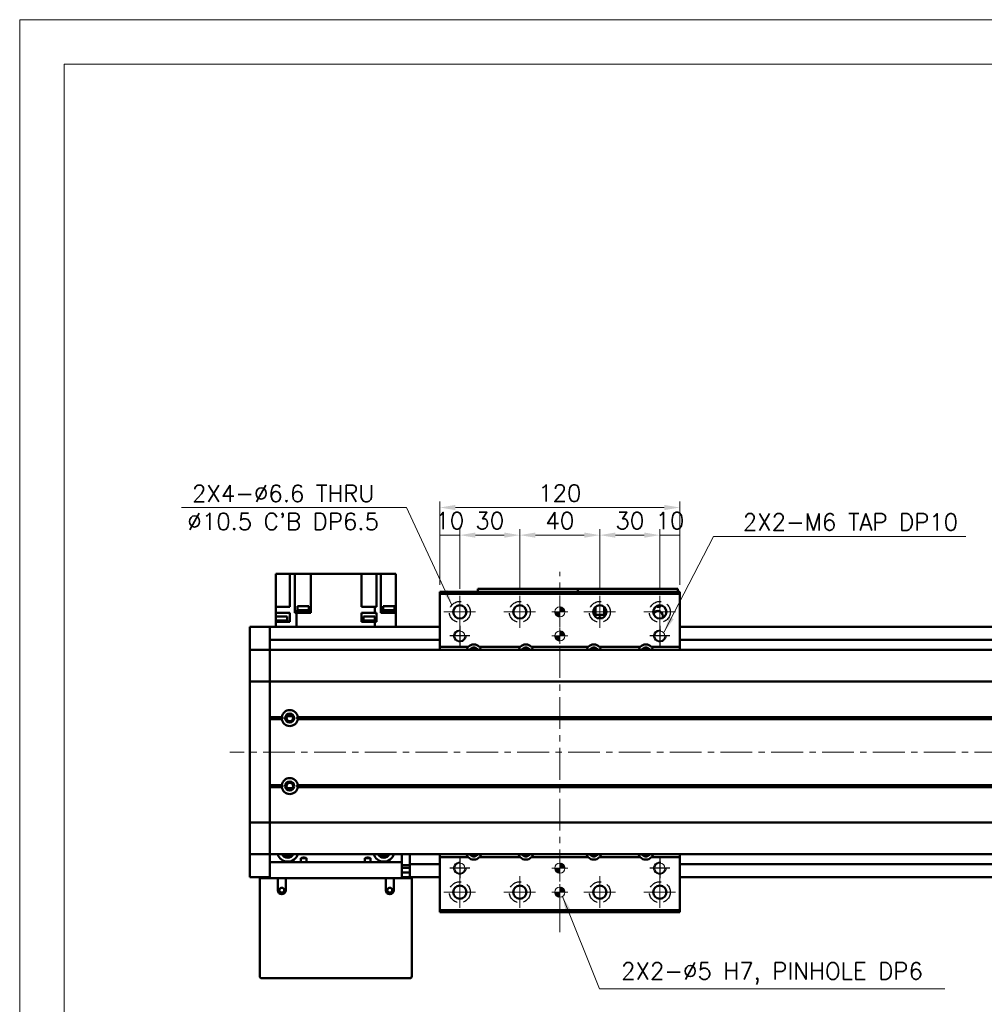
# Model space of a CAD drawing. Header units: millimetres. Extents: x 46891 to 50409, y 6223 to 9846.
# Tile 3 of 5: x 48547 to 49029, y 9354 to 9846. Entities that reach past the tile are written whole.
import ezdxf

# ---------------------------------------------------------------- set-up
doc = ezdxf.new("R2010")
doc.units = ezdxf.units.MM
doc.header["$LTSCALE"] = 0.5
doc.linetypes.add('CENTER', pattern=[50.8, 31.75, -6.35, 6.35, -6.35])
doc.linetypes.add('HIDDENX2', pattern=[19.05, 12.7, -6.35])
doc.layers.get('0').update_dxf_attribs({"lineweight": 20})
doc.layers.add('1', color=1, linetype='CENTER', lineweight=13)
doc.layers.add('외형선(ISO)', color=7, linetype='Continuous', lineweight=50)
doc.layers.add('2', color=2, linetype='HIDDENX2')
doc.layers.add('DIM', color=4, linetype='Continuous')
doc.styles.add('DSR TEXT', font='romans.shx', dxfattribs={"bigfont": 'whgtxt.shx'})
doc.styles.get("Standard").update_dxf_attribs({"font": 'romans.shx', "bigfont": 'whgtxt.shx'})
doc.dimstyles.new('DSR', dxfattribs={"dimscale": 2, "dimtxt": 3, "dimasz": 3, "dimexe": 0.5, "dimexo": 0.5, "dimgap": 0.5, "dimtad": 1, "dimdsep": 46, "dimtxsty": 'Standard', "dimcen": 2.5, "dimclrd": 4, "dimclre": 4, "dimclrt": 2, "dimadec": 0, "dimazin": 2, "dimtfac": 1, "dimtmove": 0, "dimatfit": 3, "dimfxl": 0, "dimlwd": -1, "dimlwe": -1, "dimarcsym": 0})

# ---------------------------------------------------------------- blocks, each defined once
blk = doc.blocks.new('A$C1C1952E1')
at = {"color": 1}
blk.add_lwpolyline([(0, 0), (420, 0), (420, 297), (0, 297)], close=True, dxfattribs=at)
at = {"color": 3}
blk.add_lwpolyline([(5, 5), (415, 5), (415, 292), (5, 292)], close=True, dxfattribs=at)
blk = doc.blocks.new('tap6')
blk.add_circle((0, 0), 2.5)
at = {"layer": 'DIM', "color": 1}
for p, q in [((0, -5.04), (0, 5.04)), ((-5.04, 0), (5.04, 0))]:
    blk.add_line(p, q, dxfattribs=at)
blk.add_arc((0, 0), 3, 263.303, 187.8802, dxfattribs=at)
blk = doc.blocks.new('A$C33E56CC6')
h = blk.add_hatch()
h.set_pattern_fill('ANSI31', color=256, style=0)
h.set_pattern_definition([(45, (-7065.45672, -6508.5399), (-0.0883883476, 0.0883883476), [])])
h.paths.add_polyline_path([(4, 6.5, 0.414214), (1.5, 4), (4, 4)])
h.paths.add_polyline_path([(6.5, 4), (4, 4), (4, 1.5, 0.414214)])
blk.add_circle((4, 4), 2.5)
at = {"layer": '1'}
for p, q in [((4, 0), (4, 8)), ((0, 4), (8, 4))]:
    blk.add_line(p, q, dxfattribs=at)
blk = doc.blocks.new('*D94')
at = {"color": 1, "linetype": 'ByBlock'}
for p, q in [((48756.68, 9564.01), (48756.68, 9591.77)), ((48766.68, 9562.01), (48766.68, 9591.77)), ((48766.68, 9588.77), (48756.68, 9588.77))]:
    blk.add_line(p, q, dxfattribs=at)
at = {"layer": 'Defpoints', "color": 0}
for p in [(48756.68, 9588.77), (48756.68, 9560.41), (48766.68, 9558.41)]:
    blk.add_point(p, dxfattribs=at)
at = {"color": 3, "insert": (48761.68, 9595.97), "char_height": 8.4, "attachment_point": 5, "style": 'DSR TEXT'}
blk.add_mtext('10', dxfattribs=at)
blk = doc.blocks.new('*D95')
at = {"color": 1, "linetype": 'ByBlock'}
for p, q in [((48766.68, 9562.01), (48766.68, 9591.77)), ((48796.68, 9562.01), (48796.68, 9591.77)), ((48788.88, 9588.77), (48774.48, 9588.77))]:
    blk.add_line(p, q, dxfattribs=at)
at = {"color": 1}
for points in [[(48774.48, 9590.07), (48774.48, 9587.47), (48766.68, 9588.77)], [(48788.88, 9590.07), (48788.88, 9587.47), (48796.68, 9588.77)]]:
    blk.add_solid(points, dxfattribs=at)
at = {"layer": 'Defpoints', "color": 0}
for p in [(48766.68, 9588.77), (48766.68, 9558.41), (48796.68, 9558.41)]:
    blk.add_point(p, dxfattribs=at)
at = {"color": 3, "insert": (48781.68, 9595.97), "char_height": 8.4, "attachment_point": 5, "style": 'DSR TEXT'}
blk.add_mtext('30', dxfattribs=at)
blk = doc.blocks.new('*D96')
at = {"color": 1, "linetype": 'ByBlock'}
for p, q in [((48796.68, 9562.01), (48796.68, 9591.77)), ((48836.68, 9562.01), (48836.68, 9591.77)), ((48804.48, 9588.77), (48828.88, 9588.77))]:
    blk.add_line(p, q, dxfattribs=at)
at = {"color": 1}
for points in [[(48804.48, 9590.07), (48804.48, 9587.47), (48796.68, 9588.77)], [(48828.88, 9590.07), (48828.88, 9587.47), (48836.68, 9588.77)]]:
    blk.add_solid(points, dxfattribs=at)
at = {"layer": 'Defpoints', "color": 0}
for p in [(48836.68, 9588.77), (48796.68, 9558.41), (48836.68, 9558.41)]:
    blk.add_point(p, dxfattribs=at)
at = {"color": 3, "insert": (48816.68, 9595.97), "char_height": 8.4, "attachment_point": 5, "style": 'DSR TEXT'}
blk.add_mtext('40', dxfattribs=at)
blk = doc.blocks.new('*D97')
at = {"color": 1, "linetype": 'ByBlock'}
for p, q in [((48836.68, 9562.01), (48836.68, 9591.77)), ((48866.68, 9562.01), (48866.68, 9591.77)), ((48844.48, 9588.77), (48858.88, 9588.77))]:
    blk.add_line(p, q, dxfattribs=at)
at = {"color": 1}
for points in [[(48844.48, 9590.07), (48844.48, 9587.47), (48836.68, 9588.77)], [(48858.88, 9590.07), (48858.88, 9587.47), (48866.68, 9588.77)]]:
    blk.add_solid(points, dxfattribs=at)
at = {"layer": 'Defpoints', "color": 0}
for p in [(48866.68, 9588.77), (48836.68, 9558.41), (48866.68, 9558.41)]:
    blk.add_point(p, dxfattribs=at)
at = {"color": 3, "insert": (48851.68, 9595.97), "char_height": 8.4, "attachment_point": 5, "style": 'DSR TEXT'}
blk.add_mtext('30', dxfattribs=at)
blk = doc.blocks.new('*D98')
at = {"color": 1, "linetype": 'ByBlock'}
for p, q in [((48866.68, 9562.01), (48866.68, 9591.77)), ((48876.68, 9564.01), (48876.68, 9591.77)), ((48866.68, 9588.77), (48876.68, 9588.77))]:
    blk.add_line(p, q, dxfattribs=at)
at = {"layer": 'Defpoints', "color": 0}
for p in [(48876.68, 9588.77), (48866.68, 9558.41), (48876.68, 9560.41)]:
    blk.add_point(p, dxfattribs=at)
at = {"color": 3, "insert": (48871.68, 9595.97), "char_height": 8.4, "attachment_point": 5, "style": 'DSR TEXT'}
blk.add_mtext('10', dxfattribs=at)
blk = doc.blocks.new('*D99')
at = {"color": 1, "linetype": 'ByBlock'}
for p, q in [((48756.68, 9564.01), (48756.68, 9605.57)), ((48868.88, 9602.57), (48764.48, 9602.57)), ((48876.68, 9564.01), (48876.68, 9605.57))]:
    blk.add_line(p, q, dxfattribs=at)
at = {"color": 1}
for points in [[(48764.48, 9603.87), (48764.48, 9601.27), (48756.68, 9602.57)], [(48868.88, 9603.87), (48868.88, 9601.27), (48876.68, 9602.57)]]:
    blk.add_solid(points, dxfattribs=at)
at = {"layer": 'Defpoints', "color": 0}
for p in [(48756.68, 9602.57), (48756.68, 9560.41), (48876.68, 9560.41)]:
    blk.add_point(p, dxfattribs=at)
at = {"color": 3, "insert": (48816.68, 9609.77), "char_height": 8.4, "attachment_point": 5, "style": 'DSR TEXT'}
blk.add_mtext('120', dxfattribs=at)

msp = doc.modelspace()

# ---------------------------------------------------------------- linework, layer by layer
at = {"layer": '1'}
for p, q in [((48816.68058, 9390.40642), (48816.68058, 9570.40642)), ((48766.68058, 9558.40642), (48766.68058, 9542.40642)), ((48796.68058, 9558.40642), (48796.68058, 9542.40642)), ((48836.68058, 9558.40642), (48836.68058, 9542.40642)), ((48866.68058, 9558.40642), (48866.68058, 9542.40642)), ((48758.68058, 9550.40642), (48774.68058, 9550.40642)), ((48788.68058, 9550.40642), (48804.68058, 9550.40642)), ((48828.68058, 9550.40642), (48844.68058, 9550.40642)), ((48858.68058, 9550.40642), (48874.68058, 9550.40642)), ((49471.68058, 9480.40641), (48651.68058, 9480.40641)), ((48766.68058, 9418.40642), (48766.68058, 9402.40642)), ((48796.68058, 9418.40642), (48796.68058, 9402.40642)), ((48836.68058, 9418.40642), (48836.68058, 9402.40642)), ((48866.68058, 9418.40642), (48866.68058, 9402.40642)), ((48758.68058, 9410.40642), (48774.68058, 9410.40642)), ((48788.68058, 9410.40642), (48804.68058, 9410.40642)), ((48828.68058, 9410.40642), (48844.68058, 9410.40642)), ((48858.68058, 9410.40642), (48874.68058, 9410.40642))]:
    msp.add_line(p, q, dxfattribs=at)
at = {"layer": '2'}
for centre in [(48766.68058, 9550.40642), (48796.68058, 9550.40642), (48836.68058, 9550.40642), (48866.68058, 9550.40642), (48766.68058, 9410.40642), (48796.68058, 9410.40642), (48836.68058, 9410.40642), (48866.68058, 9410.40642)]:
    msp.add_circle(centre, 5.25, dxfattribs=at)
at = {"layer": '외형선(ISO)'}
for p, q in [((48678.18058, 9569.50641), (48674.68058, 9569.50641)), ((48674.68058, 9553.00641), (48674.68058, 9569.50641)), ((48678.18058, 9569.50641), (48681.68058, 9569.50641)), ((48681.68058, 9569.50641), (48684.17251, 9569.50641)), ((48681.68058, 9553.00641), (48681.68058, 9569.50641)), ((48688.68058, 9569.50641), (48684.17251, 9569.50641)), ((48684.17251, 9550.00641), (48684.17251, 9569.50641)), ((48688.68058, 9569.50641), (48692.18058, 9569.50641)), ((48692.18058, 9550.00641), (48692.18058, 9569.50641)), ((48717.48058, 9569.50641), (48692.18058, 9569.50641)), ((48717.48058, 9569.50641), (48717.48058, 9553.00641)), ((48717.48058, 9569.50641), (48720.98058, 9569.50641)), ((48724.95921, 9569.50641), (48720.98058, 9569.50641)), ((48724.95921, 9553.00641), (48724.95921, 9569.50641)), ((48724.95921, 9569.50641), (48727.18058, 9569.50641)), ((48727.18058, 9550.00641), (48727.18058, 9569.50641)), ((48727.18058, 9569.50641), (48730.68058, 9569.50641)), ((48734.68058, 9569.50641), (48730.68058, 9569.50641)), ((48734.68058, 9550.00641), (48734.68058, 9569.50641)), ((48775.68058, 9561.90639), (48775.68058, 9561.90637)), ((48775.68058, 9561.90639), (48825.68058, 9561.90639)), ((48775.68058, 9560.40642), (48775.68058, 9561.90637)), ((48778.68058, 9561.90636), (48822.68058, 9561.90636)), ((48825.68058, 9561.90639), (48825.68058, 9561.90637)), ((48825.68058, 9561.90639), (48875.68058, 9561.90639)), ((48825.68058, 9561.90639), (48825.68058, 9561.90637)), ((48825.68058, 9561.90637), (48825.68058, 9560.40642)), ((48825.68058, 9560.40642), (48825.68058, 9561.90637)), ((48825.68058, 9561.90637), (48825.68058, 9560.40642)), ((48825.68058, 9560.40642), (48825.68058, 9561.90637)), ((48828.68058, 9561.90636), (48872.68058, 9561.90636)), ((48875.68058, 9561.90637), (48875.68058, 9560.40642)), ((48756.68058, 9560.40642), (48756.68058, 9559.40642)), ((48756.68058, 9560.40642), (48876.68058, 9560.40642)), ((48756.68058, 9559.40642), (48756.68058, 9532.90642)), ((48876.68058, 9559.40642), (48756.68058, 9559.40642)), ((48876.68058, 9559.40642), (48876.68058, 9560.40642)), ((48876.68058, 9532.90642), (48876.68058, 9559.40642)), ((48674.68058, 9553.00641), (48674.68058, 9550.00641)), ((48680.24056, 9553.00641), (48674.68058, 9553.00641)), ((48680.24056, 9553.00641), (48681.68058, 9553.00641)), ((48691.18462, 9553.20641), (48685.58462, 9553.20641)), ((48685.58462, 9551.20641), (48685.58462, 9553.20641)), ((48691.18462, 9551.20641), (48691.18462, 9553.20641)), ((48724.23995, 9553.00641), (48717.48058, 9553.00641)), ((48724.23995, 9550.00641), (48724.23995, 9553.00641)), ((48724.63926, 9553.00641), (48724.23995, 9553.00641)), ((48724.63926, 9553.00641), (48724.95921, 9553.00641)), ((48733.96929, 9553.20641), (48728.36929, 9553.20641)), ((48728.36929, 9551.20641), (48728.36929, 9553.20641)), ((48733.96929, 9551.20641), (48733.96929, 9553.20641)), ((48834.18058, 9552.56048), (48834.18058, 9548.9064)), ((48834.48058, 9548.9064), (48834.48058, 9552.86609)), ((48838.88058, 9552.86609), (48838.88058, 9548.9064)), ((48839.18058, 9548.9064), (48839.18058, 9552.56048)), ((48674.68058, 9550.00641), (48674.68058, 9546.20641)), ((48674.68058, 9550.00641), (48680.24056, 9550.00641)), ((48680.39567, 9548.20641), (48674.79567, 9548.20641)), ((48674.79567, 9546.20641), (48674.79567, 9548.20641)), ((48681.68058, 9550.00641), (48680.24056, 9550.00641)), ((48680.39567, 9546.20641), (48680.39567, 9548.20641)), ((48681.68058, 9545.50641), (48681.68058, 9550.00641)), ((48684.17251, 9550.00641), (48684.72191, 9550.00641)), ((48685.12122, 9550.00641), (48684.72191, 9550.00641)), ((48685.12122, 9542.90641), (48685.12122, 9550.00641)), ((48692.18058, 9550.00641), (48685.12122, 9550.00641)), ((48691.38462, 9550.50641), (48685.38462, 9550.50641)), ((48685.38462, 9550.00641), (48685.38462, 9550.50641)), ((48691.33462, 9551.20641), (48685.43462, 9551.20641)), ((48685.43462, 9550.50641), (48685.43462, 9551.20641)), ((48691.33462, 9550.50641), (48691.33462, 9551.20641)), ((48691.38462, 9550.00641), (48691.38462, 9550.50641)), ((48717.48058, 9550.00641), (48724.23995, 9550.00641)), ((48717.48058, 9550.00641), (48717.48058, 9545.50641)), ((48724.14334, 9548.20641), (48718.54334, 9548.20641)), ((48718.54334, 9546.20641), (48718.54334, 9548.20641)), ((48724.14334, 9546.20641), (48724.14334, 9548.20641)), ((48724.23995, 9550.00641), (48724.63926, 9550.00641)), ((48724.95921, 9550.00641), (48724.63926, 9550.00641)), ((48724.95921, 9545.50641), (48724.95921, 9550.00641)), ((48727.18058, 9550.00641), (48729.12061, 9550.00641)), ((48734.16929, 9550.50641), (48728.16929, 9550.50641)), ((48728.16929, 9550.00641), (48728.16929, 9550.50641)), ((48734.11929, 9551.20641), (48728.21929, 9551.20641)), ((48728.21929, 9550.50641), (48728.21929, 9551.20641)), ((48734.68058, 9550.00641), (48729.12061, 9550.00641)), ((48734.11929, 9550.50641), (48734.11929, 9551.20641)), ((48734.16929, 9550.00641), (48734.16929, 9550.50641)), ((48734.68058, 9542.90641), (48734.68058, 9550.00641)), ((48833.68058, 9549.03164), (48833.68058, 9551.78119)), ((48834.18058, 9548.9064), (48833.74121, 9548.9064)), ((48839.61995, 9548.90638), (48833.74122, 9548.90638)), ((48834.18058, 9548.9064), (48834.48058, 9548.9064)), ((48838.88058, 9548.9064), (48834.48058, 9548.9064)), ((48836.08058, 9547.50638), (48836.28058, 9547.50638)), ((48836.26759, 9547.13236), (48836.08058, 9547.50638)), ((48836.28058, 9547.90638), (48837.08058, 9547.90638)), ((48836.28058, 9547.50638), (48836.28058, 9547.90638)), ((48837.08058, 9547.90638), (48837.08058, 9547.50638)), ((48837.08058, 9547.50638), (48837.28058, 9547.50638)), ((48837.28058, 9547.50638), (48837.09357, 9547.13236)), ((48838.88058, 9548.9064), (48839.18058, 9548.9064)), ((48839.61996, 9548.9064), (48839.18058, 9548.9064)), ((48839.68058, 9549.03164), (48839.68058, 9551.78119)), ((48661.68058, 9539.90641), (48661.68058, 9542.90641)), ((48671.68058, 9542.90641), (48661.68058, 9542.90641)), ((48671.68058, 9539.90641), (48671.68058, 9542.90641)), ((48756.68058, 9542.90641), (48671.68058, 9542.90641)), ((48671.68058, 9542.90641), (48671.68058, 9539.90641)), ((48680.54567, 9546.20641), (48674.64567, 9546.20641)), ((48674.64567, 9545.50641), (48674.64567, 9546.20641)), ((48674.64567, 9545.50641), (48674.68058, 9545.50641)), ((48680.24056, 9545.50641), (48674.68058, 9545.50641)), ((48674.68058, 9542.90641), (48674.68058, 9545.50641)), ((48680.24056, 9545.50641), (48681.68058, 9545.50641)), ((48680.54567, 9545.50641), (48680.54567, 9546.20641)), ((48720.8908, 9545.50641), (48717.48058, 9545.50641)), ((48724.29334, 9546.20641), (48718.39334, 9546.20641)), ((48718.39334, 9545.50641), (48718.39334, 9546.20641)), ((48720.8908, 9545.50641), (48721.79587, 9545.50641)), ((48724.23995, 9545.50641), (48721.79587, 9545.50641)), ((48724.63926, 9545.50641), (48724.23995, 9545.50641)), ((48724.23995, 9542.90641), (48724.23995, 9545.50641)), ((48724.29334, 9545.50641), (48724.29334, 9546.20641)), ((48724.63926, 9545.50641), (48724.95921, 9545.50641)), ((48734.7155, 9546.20641), (48734.68058, 9546.20641)), ((48734.68058, 9545.50641), (48734.7155, 9545.50641)), ((48734.7155, 9545.50641), (48734.7155, 9546.20641)), ((49451.68058, 9542.90641), (48876.68058, 9542.90641)), ((48661.68058, 9539.90641), (48661.68058, 9538.04625)), ((48661.68058, 9538.04625), (48661.68058, 9537.13829)), ((48671.68058, 9539.90641), (48671.68058, 9538.04625)), ((48671.68058, 9538.04625), (48671.68058, 9539.90641)), ((48671.68058, 9537.13829), (48671.68058, 9538.04625)), ((48661.68058, 9537.13829), (48661.68058, 9531.86662)), ((48671.68058, 9531.86662), (48671.68058, 9537.13829)), ((48756.68058, 9536.40641), (48671.68058, 9536.40641)), ((48770.8855, 9532.90642), (48756.68058, 9532.90642)), ((48756.68058, 9532.90642), (48756.68058, 9531.40641)), ((48796.8855, 9532.90642), (48776.47567, 9532.90642)), ((48830.8855, 9532.90642), (48802.47567, 9532.90642)), ((48856.8855, 9532.90642), (48836.47567, 9532.90642)), ((48876.68058, 9532.90642), (48862.47567, 9532.90642)), ((49451.68058, 9536.40641), (48876.68058, 9536.40641)), ((48876.68058, 9531.40641), (48876.68058, 9532.90642)), ((48661.68058, 9531.86662), (48661.68058, 9531.40641)), ((48661.68058, 9528.69791), (48661.68058, 9531.40641)), ((48671.68058, 9531.40641), (48661.68058, 9531.40641)), ((48661.68058, 9516.09791), (48661.68058, 9528.69791)), ((48671.68058, 9531.40641), (48671.68058, 9531.86662)), ((48671.68058, 9531.40641), (48671.68058, 9528.69791)), ((48671.68058, 9528.69791), (48671.68058, 9531.40641)), ((48671.68058, 9531.40641), (49451.68058, 9531.40641)), ((48671.68058, 9528.69791), (48671.68058, 9516.09791)), ((48671.68058, 9516.09791), (48671.68058, 9528.69791)), ((48661.68058, 9516.09791), (48661.68058, 9515.63382)), ((48661.68058, 9513.63382), (48661.68058, 9515.63382)), ((48671.68058, 9515.63382), (48661.68058, 9515.63382)), ((48661.68058, 9513.63382), (48661.68058, 9447.179)), ((48671.68058, 9515.63382), (48671.68058, 9516.09791)), ((48671.68058, 9516.09791), (48671.68058, 9515.63382)), ((48671.68058, 9515.63382), (48671.68058, 9513.63382)), ((48671.68058, 9513.63382), (48671.68058, 9515.63382)), ((48671.68058, 9515.63382), (49451.68058, 9515.63382)), ((48671.68058, 9447.179), (48671.68058, 9513.63382)), ((48671.68058, 9513.63382), (48671.68058, 9497.90641)), ((48682.95638, 9498.40641), (48680.40479, 9498.40641)), ((48671.68058, 9497.90641), (48677.71196, 9497.90641)), ((48671.68058, 9497.40641), (48678.18058, 9497.40641)), ((48671.68058, 9496.90641), (48677.71196, 9496.90641)), ((48671.68058, 9496.90641), (48671.68058, 9463.90641)), ((48685.18058, 9497.40641), (49438.18058, 9497.40641)), ((48685.64921, 9497.90641), (49437.71196, 9497.90641)), ((48685.64921, 9496.90641), (49437.71196, 9496.90641)), ((48671.68058, 9463.90641), (48677.71196, 9463.90641)), ((48685.64921, 9463.90641), (49437.71196, 9463.90641)), ((48671.68058, 9463.40641), (48678.18058, 9463.40641)), ((48671.68058, 9462.90641), (48677.71196, 9462.90641)), ((48671.68058, 9462.90641), (48671.68058, 9447.179)), ((48682.95638, 9462.40641), (48680.40479, 9462.40641)), ((48685.18058, 9463.40641), (49438.18058, 9463.40641)), ((48685.64921, 9462.90641), (49437.71196, 9462.90641)), ((48661.68058, 9445.179), (48661.68058, 9447.179)), ((48661.68058, 9445.179), (48661.68058, 9444.71491)), ((48671.68058, 9445.179), (48661.68058, 9445.179)), ((48661.68058, 9432.11491), (48661.68058, 9444.71491)), ((48671.68058, 9447.179), (48671.68058, 9445.179)), ((48671.68058, 9445.179), (48671.68058, 9447.179)), ((48671.68058, 9444.71491), (48671.68058, 9445.179)), ((48671.68058, 9445.179), (48671.68058, 9444.71491)), ((48671.68058, 9445.179), (49451.68058, 9445.179)), ((48671.68058, 9444.71491), (48671.68058, 9432.11491)), ((48671.68058, 9432.11491), (48671.68058, 9444.71491)), ((48661.68058, 9429.40641), (48661.68058, 9432.11491)), ((48661.68058, 9429.40641), (48661.68058, 9428.94621)), ((48671.68058, 9429.40641), (48661.68058, 9429.40641)), ((48671.68058, 9432.11491), (48671.68058, 9429.40641)), ((48671.68058, 9429.40641), (48671.68058, 9432.11491)), ((48671.68058, 9429.40641), (48671.68058, 9425.40641)), ((48671.68058, 9429.40641), (49451.68058, 9429.40641)), ((48737.68058, 9425.40641), (48737.68058, 9429.40641)), ((48741.68058, 9428.40641), (48741.68058, 9429.40641)), ((48756.68058, 9429.40641), (48756.68058, 9427.90642)), ((48876.68058, 9427.90642), (48876.68058, 9429.40641)), ((48661.68058, 9428.94621), (48661.68058, 9423.67454)), ((48671.68058, 9425.40641), (48737.68058, 9425.40641)), ((48671.68058, 9417.40641), (48671.68058, 9425.40641)), ((48690.11035, 9427.40641), (48687.25082, 9427.40641)), ((48687.25082, 9427.40641), (48687.25082, 9425.40641)), ((48690.11035, 9425.40641), (48690.11035, 9427.40641)), ((48722.11035, 9427.40641), (48719.25082, 9427.40641)), ((48719.25082, 9427.40641), (48719.25082, 9425.40641)), ((48722.11035, 9425.40641), (48722.11035, 9427.40641)), ((48737.68058, 9425.40641), (48737.68058, 9417.40641)), ((48741.68058, 9424.40641), (48741.68058, 9428.40641)), ((48741.68058, 9424.40641), (48741.68058, 9423.40641)), ((48756.68058, 9424.40641), (48741.68058, 9424.40641)), ((48756.68058, 9427.90642), (48770.8855, 9427.90642)), ((48756.68058, 9427.90642), (48756.68058, 9401.40642)), ((48776.47567, 9427.90642), (48796.8855, 9427.90642)), ((48802.47567, 9427.90642), (48830.8855, 9427.90642)), ((48836.47567, 9427.90642), (48856.8855, 9427.90642)), ((48862.47567, 9427.90642), (48876.68058, 9427.90642)), ((48876.68058, 9401.40642), (48876.68058, 9427.90642)), ((49451.68058, 9424.40641), (48876.68058, 9424.40641)), ((48661.68058, 9423.67454), (48661.68058, 9422.76658)), ((48661.68058, 9422.76658), (48661.68058, 9420.90641)), ((48661.68058, 9417.90641), (48661.68058, 9420.90641)), ((48737.68058, 9423.90222), (48741.68058, 9423.90222)), ((48741.68058, 9422.60641), (48737.68058, 9422.60641)), ((48741.68058, 9420.30641), (48737.68058, 9420.30641)), ((48741.68058, 9420.90641), (48741.68058, 9423.40641)), ((48741.68058, 9420.90641), (48741.68058, 9417.90641)), ((48671.68058, 9417.90641), (48661.68058, 9417.90641)), ((48667.68058, 9417.40641), (48666.68058, 9417.40641)), ((48666.68058, 9368.40641), (48666.68058, 9417.40641)), ((48675.68058, 9417.40641), (48667.68058, 9417.40641)), ((48679.68058, 9417.40641), (48675.68058, 9417.40641)), ((48675.68058, 9417.40641), (48675.68058, 9411.40641)), ((48679.68058, 9411.40641), (48679.68058, 9417.40641)), ((48729.68058, 9417.40641), (48679.68058, 9417.40641)), ((48733.68058, 9417.40641), (48729.68058, 9417.40641)), ((48729.68058, 9417.40641), (48729.68058, 9411.40641)), ((48733.68058, 9411.40641), (48733.68058, 9417.40641)), ((48741.68058, 9417.40641), (48733.68058, 9417.40641)), ((48741.68058, 9417.90641), (48737.68058, 9417.90641)), ((48756.68058, 9417.90641), (48741.68058, 9417.90641)), ((48742.68058, 9417.40641), (48741.68058, 9417.40641)), ((48742.68058, 9417.40641), (48742.68058, 9368.40641)), ((49451.68058, 9417.90641), (48876.68058, 9417.90641)), ((48756.68058, 9401.40642), (48756.68058, 9400.40642)), ((48756.68058, 9401.40642), (48876.68058, 9401.40642)), ((48756.68058, 9400.40642), (48876.68058, 9400.40642)), ((48876.68058, 9400.40642), (48876.68058, 9401.40642)), ((48741.68058, 9367.40641), (48667.68058, 9367.40641))]:
    msp.add_line(p, q, dxfattribs=at)
for centre, radius in [((48766.68058, 9550.40642), 3.3), ((48796.68058, 9550.40642), 3.3), ((48836.68058, 9550.40642), 3.3), ((48866.68058, 9550.40642), 3.3), ((48681.68058, 9497.40641), 2.25), ((48681.68058, 9497.40641), 1.621), ((48681.68058, 9463.40641), 2.25), ((48681.68058, 9463.40641), 1.621), ((48677.68058, 9411.40641), 1.2295), ((48731.68058, 9411.40641), 1.2295), ((48766.68058, 9410.40642), 3.3), ((48796.68058, 9410.40642), 3.3), ((48836.68058, 9410.40642), 3.3), ((48866.68058, 9410.40642), 3.3)]:
    msp.add_circle(centre, radius, dxfattribs=at)
for centre, radius, start, end in [((48865.68058, 9555.40641), 2.5, 248.2191635, 314.4007317), ((48865.68058, 9548.40641), 2.5, 335.2803704, 151.5896844), ((48773.68058, 9530.40642), 3.75, 138.1896853, 164.5340373), ((48773.68058, 9530.40642), 3.75, 41.8103149, 138.1896851), ((48773.68058, 9530.40642), 2.25, 26.3877153, 153.6122847), ((48773.68058, 9530.40642), 2, 29.9999015, 150.0000985), ((48773.68058, 9530.40642), 3.75, 15.4659627, 41.8103147), ((48799.68058, 9530.40642), 3.75, 138.1896853, 164.5340373), ((48799.68058, 9530.40642), 3.75, 41.8103149, 138.1896851), ((48799.68058, 9530.40642), 2.25, 26.3877153, 153.6122847), ((48799.68058, 9530.40642), 2, 29.9999015, 150.0000985), ((48799.68058, 9530.40642), 3.75, 15.4659627, 41.8103147), ((48833.68058, 9530.40642), 3.75, 138.1896853, 164.5340373), ((48833.68058, 9530.40642), 3.75, 41.8103149, 138.1896851), ((48833.68058, 9530.40642), 2.25, 26.3877153, 153.6122847), ((48833.68058, 9530.40642), 2, 29.9999015, 150.0000985), ((48833.68058, 9530.40642), 3.75, 15.4659627, 41.8103147), ((48859.68058, 9530.40642), 3.75, 138.1896853, 164.5340373), ((48859.68058, 9530.40642), 3.75, 41.8103149, 138.1896851), ((48859.68058, 9530.40642), 2.25, 26.3877153, 153.6122847), ((48859.68058, 9530.40642), 2, 29.9999015, 150.0000985), ((48859.68058, 9530.40642), 3.75, 15.4659627, 41.8103147), ((48681.68058, 9497.40641), 4, 7.1807557, 172.8192443), ((48681.68058, 9497.40641), 4, 187.1807558, 352.8192442), ((48681.68058, 9463.40641), 4, 7.1807558, 172.8192442), ((48681.68058, 9463.40641), 4, 187.1807558, 352.8192442), ((48680.68058, 9430.90641), 5.25, 196.6015494, 343.3984506), ((48680.68058, 9430.90641), 3.3, 207.0356914, 332.9643086), ((48680.68058, 9430.90641), 2.4585, 217.5987674, 322.4012326), ((48728.68058, 9430.90641), 5.25, 196.6015494, 343.3984506), ((48728.68058, 9430.90641), 3.3, 207.0356914, 332.9643086), ((48728.68058, 9430.90641), 2.4585, 217.5987674, 322.4012326), ((48773.68058, 9430.40642), 3.75, 195.4660572, 221.8103147), ((48773.68058, 9430.40642), 2.25, 206.3878847, 333.6121153), ((48773.68058, 9430.40642), 2, 210.0000986, 329.9999014), ((48773.68058, 9430.40642), 3.75, 318.1896853, 344.5339428), ((48799.68058, 9430.40642), 3.75, 195.4660572, 221.8103147), ((48799.68058, 9430.40642), 2.25, 206.3878847, 333.6121153), ((48799.68058, 9430.40642), 2, 210.0000986, 329.9999014), ((48799.68058, 9430.40642), 3.75, 318.1896853, 344.5339428), ((48833.68058, 9430.40642), 3.75, 195.4660572, 221.8103147), ((48833.68058, 9430.40642), 2.25, 206.3878847, 333.6121153), ((48833.68058, 9430.40642), 2, 210.0000986, 329.9999014), ((48833.68058, 9430.40642), 3.75, 318.1896853, 344.5339428), ((48859.68058, 9430.40642), 3.75, 195.4660572, 221.8103147), ((48859.68058, 9430.40642), 2.25, 206.3878847, 333.6121153), ((48859.68058, 9430.40642), 2, 210.0000986, 329.9999014), ((48859.68058, 9430.40642), 3.75, 318.1896853, 344.5339428), ((48773.68058, 9430.40642), 3.75, 221.8103149, 318.1896851), ((48799.68058, 9430.40642), 3.75, 221.8103149, 318.1896851), ((48833.68058, 9430.40642), 3.75, 221.8103149, 318.1896851), ((48859.68058, 9430.40642), 3.75, 221.8103149, 318.1896851), ((48677.68058, 9411.40641), 2, 180, 0), ((48731.68058, 9411.40641), 2, 180, 0), ((48667.68058, 9368.40641), 1, 180, 270), ((48741.68058, 9368.40641), 1, 270, 0)]:
    msp.add_arc(centre, radius, start, end, dxfattribs=at)
at = {"layer": '외형선(ISO)', "extrusion": (0, 0, -1)}
for centre, major_axis, start_param, end_param in [((48778.68058, 9561.90637), (-3, 0), 4.712785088, 6.28397751), ((48822.68058, 9561.90637), (3, 0), 0.00039601, 1.570796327), ((48828.68058, 9561.90637), (-3, 0), 4.712605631, 6.283618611), ((48828.68058, 9561.90637), (-3, 0), 4.712460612, 6.283328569), ((48872.68058, 9561.90637), (3, 0), 0.000216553, 1.570796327)]:
    msp.add_ellipse(centre, major_axis=major_axis, ratio=0.00001, start_param=start_param, end_param=end_param, dxfattribs=at)
at = {"layer": '외형선(ISO)'}
for points in [[(48677.71196, 9497.90641), (48677.94627, 9497.64073), (48678.18058, 9497.40641)], [(48678.18058, 9497.40641), (48677.94627, 9497.1721), (48677.71196, 9496.90641)], [(48685.18058, 9497.40641), (48685.4149, 9497.64073), (48685.64921, 9497.90641)], [(48685.64921, 9496.90641), (48685.4149, 9497.1721), (48685.18058, 9497.40641)], [(48677.71196, 9463.90641), (48677.94627, 9463.64073), (48678.18058, 9463.40641)], [(48685.18058, 9463.40641), (48685.4149, 9463.64073), (48685.64921, 9463.90641)], [(48678.18058, 9463.40641), (48677.94627, 9463.1721), (48677.71196, 9462.90641)], [(48685.64921, 9462.90641), (48685.4149, 9463.1721), (48685.18058, 9463.40641)]]:
    msp.add_open_spline(points, degree=2, dxfattribs=at)
for points in [[(48690.11035, 9427.40641), (48688.68058, 9427.90602), (48687.25082, 9427.40641)], [(48722.11035, 9427.40641), (48720.68058, 9427.90602), (48719.25082, 9427.40641)]]:
    msp.add_rational_spline(points, [1, 1.22925, 1], degree=2, dxfattribs=at)

# ---------------------------------------------------------------- block references
at = {"xscale": 4.435236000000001, "yscale": 4.435236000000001, "zscale": 4.435236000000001}
msp.add_blockref('A$C1C1952E1', (48546.67132, 8528.99552), dxfattribs=at)
at = {"xscale": -1}
for name, p, rotation in [('A$C33E56CC6', (48812.68058, 9554.40641), 180), ('tap6', (48766.68058, 9538.40642), 90), ('A$C33E56CC6', (48812.68058, 9542.40641), 180), ('tap6', (48866.68058, 9538.40642), 90), ('tap6', (48766.68058, 9422.40642), 90), ('A$C33E56CC6', (48812.68058, 9426.40641), 180), ('tap6', (48866.68058, 9422.40642), 90), ('A$C33E56CC6', (48812.68058, 9414.40641), 180)]:
    msp.add_blockref(name, p, dxfattribs=dict(at, rotation=rotation))

# ---------------------------------------------------------------- texts
at = {"color": 3, "char_height": 8.4, "style": 'DSR TEXT'}
for s, insert, attachment_point in [("2X4-%%C6.6 THRU\\P%%C10.5 C'B DP6.5", (48678.38812, 9602.59183), 5), ('2X2-M6 TAP DP10', (48961.97212, 9595.33265), 5), ('2X2-%%C5 H7, PINHOLE DP6', (48847.31978, 9375.2052), 1)]:
    msp.add_mtext(s, dxfattribs=dict(at, insert=insert, attachment_point=attachment_point))

# ---------------------------------------------------------------- dimensions: what is measured, and where the dimension line sits
for base, p1, p2, picture, middle in [((48756.68058, 9602.56729), (48876.68058, 9560.40642), (48756.68058, 9560.40642), '*D99', (48816.68058, 9609.76729)), ((48756.68058, 9588.76534), (48766.68058, 9558.40642), (48756.68058, 9560.40642), '*D94', (48761.68058, 9595.96534)), ((48766.68058, 9588.76534), (48796.68058, 9558.40642), (48766.68058, 9558.40642), '*D95', (48781.68058, 9595.96534)), ((48836.68058, 9588.76534), (48796.68058, 9558.40642), (48836.68058, 9558.40642), '*D96', (48816.68058, 9595.96534)), ((48866.68058, 9588.76534), (48836.68058, 9558.40642), (48866.68058, 9558.40642), '*D97', (48851.68058, 9595.96534)), ((48876.68058, 9588.76534), (48866.68058, 9558.40642), (48876.68058, 9560.40642), '*D98', (48871.68058, 9595.96534))]:
    dim = msp.add_linear_dim(base=base, p1=p1, p2=p2, dimstyle='DSR', override={"dimscale": 3, "dimtxt": 2.8, "dimasz": 2.600136, "dimexe": 1, "dimexo": 1.2, "dimgap": 1, "dimdec": 4, "dimtxsty": 'DSR TEXT', "dimclrd": 1, "dimclre": 1, "dimclrt": 3, "dimtdec": 4, "dimtix": 1})
    dim.commit()
    dim.dimension.update_dxf_attribs({"geometry": picture, "text_midpoint": middle})

# ---------------------------------------------------------------- leaders
at = {"annotation_type": 0, "has_hookline": 1}
for points, hookline_direction, text_width in [([(48762.72827, 9553.8621), (48740.01352, 9602.50761), (48732.21312, 9602.50761)], 1, 101.65), ([(48868.88218, 9540.4443), (48893.54671, 9588.13265), (48901.34712, 9588.13265)], 0, 115.25), ([(48818.00783, 9408.28782), (48836.51937, 9362.2052), (48844.31978, 9362.2052)], 0, 161.875)]:
    msp.add_leader(points, dimstyle='DSR', override={"dimscale": 3, "dimtxt": 2.8, "dimasz": 2.600136, "dimexe": 1, "dimexo": 1.2, "dimgap": 1, "dimdec": 4, "dimtxsty": 'DSR TEXT', "dimclrd": 1, "dimclre": 1, "dimclrt": 3, "dimtdec": 4, "dimtix": 1}, dxfattribs=dict(at, hookline_direction=hookline_direction, text_width=text_width))

doc.saveas('drawing.dxf')
